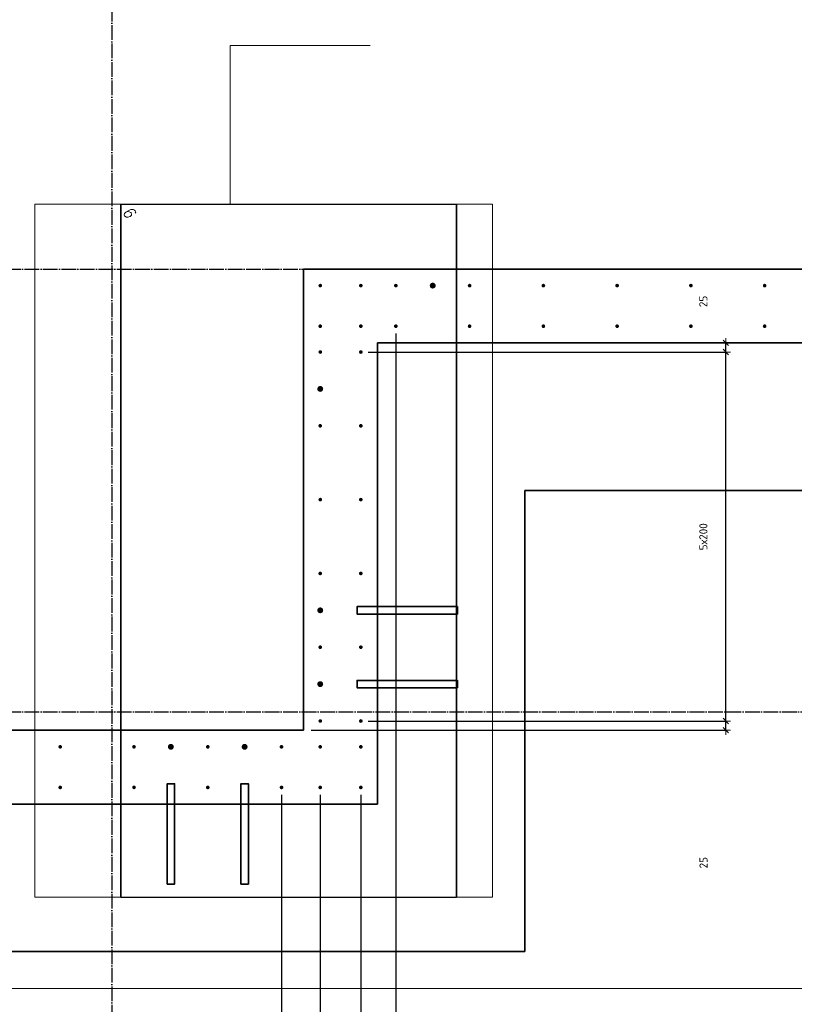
# Model space of a CAD drawing. Header units: millimetres. Extents: x 27309 to 183995, y -852 to 48500.
# Tile 9 of 93: x 131650 to 133750, y 29207 to 31876. Entities that reach past the tile are written whole.
import ezdxf

# ---------------------------------------------------------------- set-up
doc = ezdxf.new("R2010")
doc.units = ezdxf.units.MM
doc.header["$PDMODE"] = 65
doc.linetypes.add('______11', pattern=[50, 40, -5, 0, -5])
doc.linetypes.add('______5', pattern=[110, 80, -10, 10, -10])
for name, color, linetype, lineweight in [('Standard', 7, 'Continuous', 25), ('Арм.стержн. Выпуски', 180, 'Continuous', 35), ('Размерная линия_ общее', 7, 'Continuous', 13)]:
    doc.layers.add(name, color=color, linetype=linetype, lineweight=lineweight)
doc.layers.add('Осевая линия_ общее', color=7, linetype='______5', lineweight=13, true_color=0xa0a0a0)
doc.styles.add('ISOCPEUR', font='ISOCPEUR')
doc.styles.add('ITALICT', font='ITALICT_.TTF')
doc.dimstyles.new('DIMSTYLE_3', dxfattribs={"dimtxt": 22, "dimasz": 25, "dimexe": 0, "dimexo": 0, "dimgap": 11, "dimtad": 2, "dimdec": 0, "dimrnd": 5, "dimzin": 12, "dimdsep": 46, "dimtxsty": 'ISOCPEUR', "dimblk1": 'ALL_ML_STRICH', "dimblk2": 'ALL_ML_STRICH', "dimsah": 1, "dimcen": 0, "dimclrd": 7, "dimclre": 256, "dimclrt": 7, "dimadec": 0, "dimazin": 0, "dimtfac": 1, "dimtdec": 0, "dimtix": 1, "dimtmove": 2, "dimatfit": 3, "dimfxl": 0, "dimtzin": 0, "dimlwd": 0, "dimlwe": -3, "dimarcsym": 0})
doc.dimstyles.new('DIMSTYLE_5', dxfattribs={"dimtxt": 22, "dimasz": 25, "dimexe": 0, "dimexo": 0, "dimgap": 11, "dimtad": 2, "dimdec": 0, "dimrnd": 5, "dimzin": 12, "dimdsep": 46, "dimtxsty": 'ISOCPEUR', "dimblk1": 'ALL_ML_STRICH', "dimblk2": 'ALL_ML_STRICH', "dimsah": 1, "dimcen": 0, "dimclrd": 7, "dimclre": 256, "dimclrt": 7, "dimadec": 0, "dimazin": 0, "dimtfac": 1, "dimtdec": 0, "dimtix": 1, "dimtmove": 2, "dimatfit": 3, "dimfxl": 0, "dimtvp": 1.2, "dimtzin": 0, "dimlwd": 0, "dimlwe": -3, "dimarcsym": 0})
doc.dimstyles.new('DIMSTYLE_7', dxfattribs={"dimtxt": 22, "dimasz": 25, "dimexe": 0, "dimexo": 0, "dimgap": 11, "dimtad": 0, "dimdec": 0, "dimrnd": 5, "dimzin": 12, "dimdsep": 46, "dimtxsty": 'ISOCPEUR', "dimblk1": 'ALL_ML_STRICH', "dimblk2": 'ALL_ML_STRICH', "dimsah": 1, "dimcen": 0, "dimclrd": 7, "dimclre": 256, "dimclrt": 7, "dimadec": 0, "dimazin": 0, "dimtfac": 1, "dimtdec": 0, "dimtix": 1, "dimtmove": 2, "dimatfit": 3, "dimfxl": 0, "dimtzin": 0, "dimlwd": 0, "dimlwe": -3, "dimarcsym": 0})

# ---------------------------------------------------------------- blocks, each defined once
blk = doc.blocks.new('ALL_ML_STRICH')
at = {"color": 0, "linetype": 'ByBlock', "lineweight": -2}
for p, q in [((-1, 0), (0.5, 0)), ((-0.3, -0.3), (0.3, 0.3)), ((0, -0.5), (0, 0.5))]:
    blk.add_line(p, q, dxfattribs=at)
blk = doc.blocks.new('*D80')
at = {"layer": 'DEFPOINTS', "color": 7, "linetype": 'Continuous', "lineweight": 13, "transparency": 33554687}
for p in [(132575, 29975), (132420, 29950), (133564.8, 29950)]:
    blk.add_point(p, dxfattribs=at)
at = {"layer": 'Размерная линия_ общее', "color": 253, "linetype": 'Continuous', "lineweight": -2, "true_color": 0xa0a0a0, "transparency": 33554687}
for p, q in [((132595, 29975), (133564.8, 29975)), ((132440, 29950), (133564.8, 29950))]:
    blk.add_line(p, q, dxfattribs=at)
at = {"layer": 'Размерная линия_ общее', "color": 7, "linetype": 'Continuous', "lineweight": -2, "transparency": 33554687}
blk.add_line((133564.8, 29950), (133564.8, 29975), dxfattribs=at)
at = {"layer": 'Размерная линия_ общее', "color": 7, "linetype": 'Continuous', "lineweight": 13, "transparency": 33554687, "xscale": 25, "yscale": 25, "zscale": 25}
for p, rotation in [((133564.8, 29975), 90), ((133564.8, 29950), 270)]:
    blk.add_blockref('ALL_ML_STRICH', p, dxfattribs=dict(at, rotation=rotation))
at = {"layer": 'Размерная линия_ общее', "color": 7, "linetype": 'Continuous', "lineweight": 13, "transparency": 33554687, "insert": (133504.2, 29590.9), "char_height": 22, "width": 44, "attachment_point": 5, "rotation": 90, "style": 'ISOCPEUR'}
blk.add_mtext('\\A1;{25}', dxfattribs=at)
blk = doc.blocks.new('*D81')
at = {"layer": 'DEFPOINTS', "color": 7, "linetype": 'Continuous', "lineweight": 13, "transparency": 33554687}
for p in [(132575, 30975), (132575, 29975), (133564.8, 29975)]:
    blk.add_point(p, dxfattribs=at)
at = {"layer": 'Размерная линия_ общее', "color": 253, "linetype": 'Continuous', "lineweight": -2, "true_color": 0xa0a0a0, "transparency": 33554687}
for p, q in [((132595, 30975), (133564.8, 30975)), ((132595, 29975), (133564.8, 29975))]:
    blk.add_line(p, q, dxfattribs=at)
at = {"layer": 'Размерная линия_ общее', "color": 7, "linetype": 'Continuous', "lineweight": -2, "transparency": 33554687}
blk.add_line((133564.8, 29975), (133564.8, 30975), dxfattribs=at)
at = {"layer": 'Размерная линия_ общее', "color": 7, "linetype": 'Continuous', "lineweight": 13, "transparency": 33554687, "xscale": 25, "yscale": 25, "zscale": 25}
for p, rotation in [((133564.8, 30975), 90), ((133564.8, 29975), 270)]:
    blk.add_blockref('ALL_ML_STRICH', p, dxfattribs=dict(at, rotation=rotation))
at = {"layer": 'Размерная линия_ общее', "color": 7, "linetype": 'Continuous', "lineweight": 13, "transparency": 33554687, "insert": (133492.8, 30437.6), "char_height": 22, "width": 1.1, "attachment_point": 1, "rotation": 90, "line_spacing_factor": 0.60241, "style": 'ISOCPEUR'}
blk.add_mtext('5х200', dxfattribs=at)
blk = doc.blocks.new('*D82')
at = {"layer": 'DEFPOINTS', "color": 7, "linetype": 'Continuous', "lineweight": 13, "transparency": 33554687}
for p in [(133065.3, 31000), (132575, 30975), (133564.8, 30975)]:
    blk.add_point(p, dxfattribs=at)
at = {"layer": 'Размерная линия_ общее', "color": 253, "linetype": 'Continuous', "lineweight": -2, "true_color": 0xa0a0a0, "transparency": 33554687}
for p, q in [((133564.8, 31000), (133564.8, 31000)), ((132595, 30975), (133564.8, 30975))]:
    blk.add_line(p, q, dxfattribs=at)
at = {"layer": 'Размерная линия_ общее', "color": 7, "linetype": 'Continuous', "lineweight": -2, "transparency": 33554687}
blk.add_line((133564.8, 30975), (133564.8, 31000), dxfattribs=at)
at = {"layer": 'Размерная линия_ общее', "color": 7, "linetype": 'Continuous', "lineweight": 13, "transparency": 33554687, "xscale": 25, "yscale": 25, "zscale": 25}
for p, rotation in [((133564.8, 31000), 90), ((133564.8, 30975), 270)]:
    blk.add_blockref('ALL_ML_STRICH', p, dxfattribs=dict(at, rotation=rotation))
at = {"layer": 'Размерная линия_ общее', "color": 7, "linetype": 'Continuous', "lineweight": 13, "transparency": 33554687, "insert": (133503.7, 31112.2), "char_height": 22, "width": 44, "attachment_point": 5, "rotation": 90, "style": 'ISOCPEUR'}
blk.add_mtext('\\A1;{25}', dxfattribs=at)
blk = doc.blocks.new('*D618')
at = {"layer": 'DEFPOINTS', "color": 7, "linetype": 'Continuous', "lineweight": 13, "transparency": 33554687}
for p in [(128760, 29795), (132360, 29795), (128760, 28639)]:
    blk.add_point(p, dxfattribs=at)
at = {"layer": 'Размерная линия_ общее', "color": 253, "linetype": 'Continuous', "lineweight": -2, "true_color": 0xa0a0a0, "transparency": 33554687}
for p, q in [((128760, 29775), (128760, 28639)), ((132360, 29775), (132360, 28639))]:
    blk.add_line(p, q, dxfattribs=at)
at = {"layer": 'Размерная линия_ общее', "color": 7, "linetype": 'Continuous', "lineweight": -2, "transparency": 33554687}
blk.add_line((128760, 28639), (132360, 28639), dxfattribs=at)
at = {"layer": 'Размерная линия_ общее', "color": 7, "linetype": 'Continuous', "lineweight": 13, "transparency": 33554687, "xscale": 25, "yscale": 25, "zscale": 25, "rotation": 180}
blk.add_blockref('ALL_ML_STRICH', (128760, 28639), dxfattribs=at)
at = {"layer": 'Размерная линия_ общее', "color": 7, "linetype": 'Continuous', "lineweight": 13, "transparency": 33554687, "xscale": 25, "yscale": 25, "zscale": 25}
blk.add_blockref('ALL_ML_STRICH', (132360, 28639), dxfattribs=at)
at = {"layer": 'Размерная линия_ общее', "color": 7, "linetype": 'Continuous', "lineweight": 13, "transparency": 33554687, "insert": (130478.6, 28711), "char_height": 22, "width": 1.1, "attachment_point": 1, "line_spacing_factor": 0.60241, "style": 'ISOCPEUR'}
blk.add_mtext('18х200=3600', dxfattribs=at)
blk = doc.blocks.new('*D619')
at = {"layer": 'DEFPOINTS', "color": 7, "linetype": 'Continuous', "lineweight": 13, "transparency": 33554687}
for p in [(132360, 29795), (132465, 29795), (132360, 28639)]:
    blk.add_point(p, dxfattribs=at)
at = {"layer": 'Размерная линия_ общее', "color": 253, "linetype": 'Continuous', "lineweight": -2, "true_color": 0xa0a0a0, "transparency": 33554687}
for p, q in [((132360, 29775), (132360, 28639)), ((132465, 29775), (132465, 28639))]:
    blk.add_line(p, q, dxfattribs=at)
at = {"layer": 'Размерная линия_ общее', "color": 7, "linetype": 'Continuous', "lineweight": -2, "transparency": 33554687}
blk.add_line((132360, 28639), (132465, 28639), dxfattribs=at)
at = {"layer": 'Размерная линия_ общее', "color": 7, "linetype": 'Continuous', "lineweight": 13, "transparency": 33554687, "xscale": 25, "yscale": 25, "zscale": 25, "rotation": 180}
blk.add_blockref('ALL_ML_STRICH', (132360, 28639), dxfattribs=at)
at = {"layer": 'Размерная линия_ общее', "color": 7, "linetype": 'Continuous', "lineweight": 13, "transparency": 33554687, "xscale": 25, "yscale": 25, "zscale": 25}
blk.add_blockref('ALL_ML_STRICH', (132465, 28639), dxfattribs=at)
at = {"layer": 'Размерная линия_ общее', "color": 7, "linetype": 'Continuous', "lineweight": 13, "transparency": 33554687, "insert": (131937.9, 28268.9), "char_height": 22, "width": 66, "attachment_point": 5, "style": 'ISOCPEUR'}
blk.add_mtext('\\A1;{105}', dxfattribs=at)
blk = doc.blocks.new('*D620')
at = {"layer": 'DEFPOINTS', "color": 7, "linetype": 'Continuous', "lineweight": 13, "transparency": 33554687}
for p in [(132465, 29795), (132575, 29795), (132465, 28639)]:
    blk.add_point(p, dxfattribs=at)
at = {"layer": 'Размерная линия_ общее', "color": 253, "linetype": 'Continuous', "lineweight": -2, "true_color": 0xa0a0a0, "transparency": 33554687}
for p, q in [((132465, 29775), (132465, 28639)), ((132575, 29775), (132575, 28639))]:
    blk.add_line(p, q, dxfattribs=at)
at = {"layer": 'Размерная линия_ общее', "color": 7, "linetype": 'Continuous', "lineweight": -2, "transparency": 33554687}
blk.add_line((132465, 28639), (132575, 28639), dxfattribs=at)
at = {"layer": 'Размерная линия_ общее', "color": 7, "linetype": 'Continuous', "lineweight": 13, "transparency": 33554687, "xscale": 25, "yscale": 25, "zscale": 25, "rotation": 180}
blk.add_blockref('ALL_ML_STRICH', (132465, 28639), dxfattribs=at)
at = {"layer": 'Размерная линия_ общее', "color": 7, "linetype": 'Continuous', "lineweight": 13, "transparency": 33554687, "xscale": 25, "yscale": 25, "zscale": 25}
blk.add_blockref('ALL_ML_STRICH', (132575, 28639), dxfattribs=at)
at = {"layer": 'Размерная линия_ общее', "color": 7, "linetype": 'Continuous', "lineweight": 13, "transparency": 33554687, "insert": (132739.1, 28324.7), "char_height": 22, "width": 66, "attachment_point": 5, "style": 'ISOCPEUR'}
blk.add_mtext('\\A1;{110}', dxfattribs=at)
blk = doc.blocks.new('*D621')
at = {"layer": 'DEFPOINTS', "color": 7, "linetype": 'Continuous', "lineweight": 13, "transparency": 33554687}
for p in [(132670, 31045), (132575, 29795), (132575, 28639)]:
    blk.add_point(p, dxfattribs=at)
at = {"layer": 'Размерная линия_ общее', "color": 253, "linetype": 'Continuous', "lineweight": -2, "true_color": 0xa0a0a0, "transparency": 33554687}
for p, q in [((132670, 31025), (132670, 28639)), ((132575, 29775), (132575, 28639))]:
    blk.add_line(p, q, dxfattribs=at)
at = {"layer": 'Размерная линия_ общее', "color": 7, "linetype": 'Continuous', "lineweight": -2, "transparency": 33554687}
blk.add_line((132575, 28639), (132670, 28639), dxfattribs=at)
at = {"layer": 'Размерная линия_ общее', "color": 7, "linetype": 'Continuous', "lineweight": 13, "transparency": 33554687, "xscale": 25, "yscale": 25, "zscale": 25, "rotation": 180}
blk.add_blockref('ALL_ML_STRICH', (132575, 28639), dxfattribs=at)
at = {"layer": 'Размерная линия_ общее', "color": 7, "linetype": 'Continuous', "lineweight": 13, "transparency": 33554687, "xscale": 25, "yscale": 25, "zscale": 25}
blk.add_blockref('ALL_ML_STRICH', (132670, 28639), dxfattribs=at)
at = {"layer": 'Размерная линия_ общее', "color": 7, "linetype": 'Continuous', "lineweight": 13, "transparency": 33554687, "insert": (132239.9, 28993.5), "char_height": 22, "width": 44, "attachment_point": 5, "style": 'ISOCPEUR'}
blk.add_mtext('\\A1;{95}', dxfattribs=at)
blk = doc.blocks.new('*D622')
at = {"layer": 'DEFPOINTS', "color": 7, "linetype": 'Continuous', "lineweight": 13, "transparency": 33554687}
for p in [(132670, 31045), (135670, 31045), (132670, 28639)]:
    blk.add_point(p, dxfattribs=at)
at = {"layer": 'Размерная линия_ общее', "color": 253, "linetype": 'Continuous', "lineweight": -2, "true_color": 0xa0a0a0, "transparency": 33554687}
for p, q in [((132670, 31025), (132670, 28639)), ((135670, 31025), (135670, 28639))]:
    blk.add_line(p, q, dxfattribs=at)
at = {"layer": 'Размерная линия_ общее', "color": 7, "linetype": 'Continuous', "lineweight": -2, "transparency": 33554687}
blk.add_line((132670, 28639), (135670, 28639), dxfattribs=at)
at = {"layer": 'Размерная линия_ общее', "color": 7, "linetype": 'Continuous', "lineweight": 13, "transparency": 33554687, "xscale": 25, "yscale": 25, "zscale": 25, "rotation": 180}
blk.add_blockref('ALL_ML_STRICH', (132670, 28639), dxfattribs=at)
at = {"layer": 'Размерная линия_ общее', "color": 7, "linetype": 'Continuous', "lineweight": 13, "transparency": 33554687, "xscale": 25, "yscale": 25, "zscale": 25}
blk.add_blockref('ALL_ML_STRICH', (135670, 28639), dxfattribs=at)
at = {"layer": 'Размерная линия_ общее', "color": 7, "linetype": 'Continuous', "lineweight": 13, "transparency": 33554687, "insert": (134088.6, 28711), "char_height": 22, "width": 1.1, "attachment_point": 1, "line_spacing_factor": 0.60241, "style": 'ISOCPEUR'}
blk.add_mtext('15х200=3000', dxfattribs=at)

msp = doc.modelspace()

# ---------------------------------------------------------------- hatches: boundary and pattern name
at = {"layer": 'Арм.стержн. Выпуски', "linetype": 'Continuous', "lineweight": 35, "transparency": 33554687}
for color, points in [(4, [(132470, 31155), (132469.6, 31156.9), (132468.5, 31158.5), (132466.9, 31159.6), (132465, 31160), (132463.1, 31159.6), (132461.5, 31158.5), (132460.4, 31156.9), (132460, 31155), (132460.4, 31153.1), (132461.5, 31151.5), (132463.1, 31150.4), (132465, 31150), (132466.9, 31150.4), (132468.5, 31151.5), (132469.6, 31153.1)]), (4, [(132580, 31155), (132579.6, 31156.9), (132578.5, 31158.5), (132576.9, 31159.6), (132575, 31160), (132573.1, 31159.6), (132571.5, 31158.5), (132570.4, 31156.9), (132570, 31155), (132570.4, 31153.1), (132571.5, 31151.5), (132573.1, 31150.4), (132575, 31150), (132576.9, 31150.4), (132578.5, 31151.5), (132579.6, 31153.1)]), (4, [(132675, 31155), (132674.6, 31156.9), (132673.5, 31158.5), (132671.9, 31159.6), (132670, 31160), (132668.1, 31159.6), (132666.5, 31158.5), (132665.4, 31156.9), (132665, 31155), (132665.4, 31153.1), (132666.5, 31151.5), (132668.1, 31150.4), (132670, 31150), (132671.9, 31150.4), (132673.5, 31151.5), (132674.6, 31153.1)]), (7, [(132778, 31155), (132777.4, 31158.1), (132775.7, 31160.7), (132773.1, 31162.4), (132770, 31163), (132766.9, 31162.4), (132764.3, 31160.7), (132762.6, 31158.1), (132762, 31155), (132762.6, 31151.9), (132764.3, 31149.3), (132766.9, 31147.6), (132770, 31147), (132773.1, 31147.6), (132775.7, 31149.3), (132777.4, 31151.9)]), (4, [(132875, 31155), (132874.6, 31156.9), (132873.5, 31158.5), (132871.9, 31159.6), (132870, 31160), (132868.1, 31159.6), (132866.5, 31158.5), (132865.4, 31156.9), (132865, 31155), (132865.4, 31153.1), (132866.5, 31151.5), (132868.1, 31150.4), (132870, 31150), (132871.9, 31150.4), (132873.5, 31151.5), (132874.6, 31153.1)]), (4, [(133075, 31155), (133074.6, 31156.9), (133073.5, 31158.5), (133071.9, 31159.6), (133070, 31160), (133068.1, 31159.6), (133066.5, 31158.5), (133065.4, 31156.9), (133065, 31155), (133065.4, 31153.1), (133066.5, 31151.5), (133068.1, 31150.4), (133070, 31150), (133071.9, 31150.4), (133073.5, 31151.5), (133074.6, 31153.1)]), (4, [(133275, 31155), (133274.6, 31156.9), (133273.5, 31158.5), (133271.9, 31159.6), (133270, 31160), (133268.1, 31159.6), (133266.5, 31158.5), (133265.4, 31156.9), (133265, 31155), (133265.4, 31153.1), (133266.5, 31151.5), (133268.1, 31150.4), (133270, 31150), (133271.9, 31150.4), (133273.5, 31151.5), (133274.6, 31153.1)]), (4, [(133475, 31155), (133474.6, 31156.9), (133473.5, 31158.5), (133471.9, 31159.6), (133470, 31160), (133468.1, 31159.6), (133466.5, 31158.5), (133465.4, 31156.9), (133465, 31155), (133465.4, 31153.1), (133466.5, 31151.5), (133468.1, 31150.4), (133470, 31150), (133471.9, 31150.4), (133473.5, 31151.5), (133474.6, 31153.1)]), (4, [(133675, 31155), (133674.6, 31156.9), (133673.5, 31158.5), (133671.9, 31159.6), (133670, 31160), (133668.1, 31159.6), (133666.5, 31158.5), (133665.4, 31156.9), (133665, 31155), (133665.4, 31153.1), (133666.5, 31151.5), (133668.1, 31150.4), (133670, 31150), (133671.9, 31150.4), (133673.5, 31151.5), (133674.6, 31153.1)]), (4, [(132470, 31045), (132469.6, 31046.9), (132468.5, 31048.5), (132466.9, 31049.6), (132465, 31050), (132463.1, 31049.6), (132461.5, 31048.5), (132460.4, 31046.9), (132460, 31045), (132460.4, 31043.1), (132461.5, 31041.5), (132463.1, 31040.4), (132465, 31040), (132466.9, 31040.4), (132468.5, 31041.5), (132469.6, 31043.1)]), (4, [(132580, 31045), (132579.6, 31046.9), (132578.5, 31048.5), (132576.9, 31049.6), (132575, 31050), (132573.1, 31049.6), (132571.5, 31048.5), (132570.4, 31046.9), (132570, 31045), (132570.4, 31043.1), (132571.5, 31041.5), (132573.1, 31040.4), (132575, 31040), (132576.9, 31040.4), (132578.5, 31041.5), (132579.6, 31043.1)]), (4, [(132675, 31045), (132674.6, 31046.9), (132673.5, 31048.5), (132671.9, 31049.6), (132670, 31050), (132668.1, 31049.6), (132666.5, 31048.5), (132665.4, 31046.9), (132665, 31045), (132665.4, 31043.1), (132666.5, 31041.5), (132668.1, 31040.4), (132670, 31040), (132671.9, 31040.4), (132673.5, 31041.5), (132674.6, 31043.1)]), (4, [(132875, 31045), (132874.6, 31046.9), (132873.5, 31048.5), (132871.9, 31049.6), (132870, 31050), (132868.1, 31049.6), (132866.5, 31048.5), (132865.4, 31046.9), (132865, 31045), (132865.4, 31043.1), (132866.5, 31041.5), (132868.1, 31040.4), (132870, 31040), (132871.9, 31040.4), (132873.5, 31041.5), (132874.6, 31043.1)]), (4, [(133075, 31045), (133074.6, 31046.9), (133073.5, 31048.5), (133071.9, 31049.6), (133070, 31050), (133068.1, 31049.6), (133066.5, 31048.5), (133065.4, 31046.9), (133065, 31045), (133065.4, 31043.1), (133066.5, 31041.5), (133068.1, 31040.4), (133070, 31040), (133071.9, 31040.4), (133073.5, 31041.5), (133074.6, 31043.1)]), (4, [(133275, 31045), (133274.6, 31046.9), (133273.5, 31048.5), (133271.9, 31049.6), (133270, 31050), (133268.1, 31049.6), (133266.5, 31048.5), (133265.4, 31046.9), (133265, 31045), (133265.4, 31043.1), (133266.5, 31041.5), (133268.1, 31040.4), (133270, 31040), (133271.9, 31040.4), (133273.5, 31041.5), (133274.6, 31043.1)]), (4, [(133475, 31045), (133474.6, 31046.9), (133473.5, 31048.5), (133471.9, 31049.6), (133470, 31050), (133468.1, 31049.6), (133466.5, 31048.5), (133465.4, 31046.9), (133465, 31045), (133465.4, 31043.1), (133466.5, 31041.5), (133468.1, 31040.4), (133470, 31040), (133471.9, 31040.4), (133473.5, 31041.5), (133474.6, 31043.1)]), (4, [(133675, 31045), (133674.6, 31046.9), (133673.5, 31048.5), (133671.9, 31049.6), (133670, 31050), (133668.1, 31049.6), (133666.5, 31048.5), (133665.4, 31046.9), (133665, 31045), (133665.4, 31043.1), (133666.5, 31041.5), (133668.1, 31040.4), (133670, 31040), (133671.9, 31040.4), (133673.5, 31041.5), (133674.6, 31043.1)]), (4, [(132470, 30975), (132469.6, 30976.9), (132468.5, 30978.5), (132466.9, 30979.6), (132465, 30980), (132463.1, 30979.6), (132461.5, 30978.5), (132460.4, 30976.9), (132460, 30975), (132460.4, 30973.1), (132461.5, 30971.5), (132463.1, 30970.4), (132465, 30970), (132466.9, 30970.4), (132468.5, 30971.5), (132469.6, 30973.1)]), (4, [(132580, 30975), (132579.6, 30976.9), (132578.5, 30978.5), (132576.9, 30979.6), (132575, 30980), (132573.1, 30979.6), (132571.5, 30978.5), (132570.4, 30976.9), (132570, 30975), (132570.4, 30973.1), (132571.5, 30971.5), (132573.1, 30970.4), (132575, 30970), (132576.9, 30970.4), (132578.5, 30971.5), (132579.6, 30973.1)]), (7, [(132473, 30875), (132472.4, 30878.1), (132470.7, 30880.7), (132468.1, 30882.4), (132465, 30883), (132461.9, 30882.4), (132459.3, 30880.7), (132457.6, 30878.1), (132457, 30875), (132457.6, 30871.9), (132459.3, 30869.3), (132461.9, 30867.6), (132465, 30867), (132468.1, 30867.6), (132470.7, 30869.3), (132472.4, 30871.9)]), (4, [(132470, 30775), (132469.6, 30776.9), (132468.5, 30778.5), (132466.9, 30779.6), (132465, 30780), (132463.1, 30779.6), (132461.5, 30778.5), (132460.4, 30776.9), (132460, 30775), (132460.4, 30773.1), (132461.5, 30771.5), (132463.1, 30770.4), (132465, 30770), (132466.9, 30770.4), (132468.5, 30771.5), (132469.6, 30773.1)]), (4, [(132580, 30775), (132579.6, 30776.9), (132578.5, 30778.5), (132576.9, 30779.6), (132575, 30780), (132573.1, 30779.6), (132571.5, 30778.5), (132570.4, 30776.9), (132570, 30775), (132570.4, 30773.1), (132571.5, 30771.5), (132573.1, 30770.4), (132575, 30770), (132576.9, 30770.4), (132578.5, 30771.5), (132579.6, 30773.1)]), (4, [(132470, 30575), (132469.6, 30576.9), (132468.5, 30578.5), (132466.9, 30579.6), (132465, 30580), (132463.1, 30579.6), (132461.5, 30578.5), (132460.4, 30576.9), (132460, 30575), (132460.4, 30573.1), (132461.5, 30571.5), (132463.1, 30570.4), (132465, 30570), (132466.9, 30570.4), (132468.5, 30571.5), (132469.6, 30573.1)]), (4, [(132580, 30575), (132579.6, 30576.9), (132578.5, 30578.5), (132576.9, 30579.6), (132575, 30580), (132573.1, 30579.6), (132571.5, 30578.5), (132570.4, 30576.9), (132570, 30575), (132570.4, 30573.1), (132571.5, 30571.5), (132573.1, 30570.4), (132575, 30570), (132576.9, 30570.4), (132578.5, 30571.5), (132579.6, 30573.1)]), (4, [(132470, 30375), (132469.6, 30376.9), (132468.5, 30378.5), (132466.9, 30379.6), (132465, 30380), (132463.1, 30379.6), (132461.5, 30378.5), (132460.4, 30376.9), (132460, 30375), (132460.4, 30373.1), (132461.5, 30371.5), (132463.1, 30370.4), (132465, 30370), (132466.9, 30370.4), (132468.5, 30371.5), (132469.6, 30373.1)]), (4, [(132580, 30375), (132579.6, 30376.9), (132578.5, 30378.5), (132576.9, 30379.6), (132575, 30380), (132573.1, 30379.6), (132571.5, 30378.5), (132570.4, 30376.9), (132570, 30375), (132570.4, 30373.1), (132571.5, 30371.5), (132573.1, 30370.4), (132575, 30370), (132576.9, 30370.4), (132578.5, 30371.5), (132579.6, 30373.1)]), (7, [(132473, 30275), (132472.4, 30278.1), (132470.7, 30280.7), (132468.1, 30282.4), (132465, 30283), (132461.9, 30282.4), (132459.3, 30280.7), (132457.6, 30278.1), (132457, 30275), (132457.6, 30271.9), (132459.3, 30269.3), (132461.9, 30267.6), (132465, 30267), (132468.1, 30267.6), (132470.7, 30269.3), (132472.4, 30271.9)]), (4, [(132470, 30175), (132469.6, 30176.9), (132468.5, 30178.5), (132466.9, 30179.6), (132465, 30180), (132463.1, 30179.6), (132461.5, 30178.5), (132460.4, 30176.9), (132460, 30175), (132460.4, 30173.1), (132461.5, 30171.5), (132463.1, 30170.4), (132465, 30170), (132466.9, 30170.4), (132468.5, 30171.5), (132469.6, 30173.1)]), (4, [(132580, 30175), (132579.6, 30176.9), (132578.5, 30178.5), (132576.9, 30179.6), (132575, 30180), (132573.1, 30179.6), (132571.5, 30178.5), (132570.4, 30176.9), (132570, 30175), (132570.4, 30173.1), (132571.5, 30171.5), (132573.1, 30170.4), (132575, 30170), (132576.9, 30170.4), (132578.5, 30171.5), (132579.6, 30173.1)]), (7, [(132473, 30075), (132472.4, 30078.1), (132470.7, 30080.7), (132468.1, 30082.4), (132465, 30083), (132461.9, 30082.4), (132459.3, 30080.7), (132457.6, 30078.1), (132457, 30075), (132457.6, 30071.9), (132459.3, 30069.3), (132461.9, 30067.6), (132465, 30067), (132468.1, 30067.6), (132470.7, 30069.3), (132472.4, 30071.9)]), (4, [(132470, 29975), (132469.6, 29976.9), (132468.5, 29978.5), (132466.9, 29979.6), (132465, 29980), (132463.1, 29979.6), (132461.5, 29978.5), (132460.4, 29976.9), (132460, 29975), (132460.4, 29973.1), (132461.5, 29971.5), (132463.1, 29970.4), (132465, 29970), (132466.9, 29970.4), (132468.5, 29971.5), (132469.6, 29973.1)]), (4, [(132580, 29975), (132579.6, 29976.9), (132578.5, 29978.5), (132576.9, 29979.6), (132575, 29980), (132573.1, 29979.6), (132571.5, 29978.5), (132570.4, 29976.9), (132570, 29975), (132570.4, 29973.1), (132571.5, 29971.5), (132573.1, 29970.4), (132575, 29970), (132576.9, 29970.4), (132578.5, 29971.5), (132579.6, 29973.1)]), (4, [(131765, 29905), (131764.6, 29906.9), (131763.5, 29908.5), (131761.9, 29909.6), (131760, 29910), (131758.1, 29909.6), (131756.5, 29908.5), (131755.4, 29906.9), (131755, 29905), (131755.4, 29903.1), (131756.5, 29901.5), (131758.1, 29900.4), (131760, 29900), (131761.9, 29900.4), (131763.5, 29901.5), (131764.6, 29903.1)]), (4, [(131965, 29905), (131964.6, 29906.9), (131963.5, 29908.5), (131961.9, 29909.6), (131960, 29910), (131958.1, 29909.6), (131956.5, 29908.5), (131955.4, 29906.9), (131955, 29905), (131955.4, 29903.1), (131956.5, 29901.5), (131958.1, 29900.4), (131960, 29900), (131961.9, 29900.4), (131963.5, 29901.5), (131964.6, 29903.1)]), (7, [(132068, 29905), (132067.4, 29908.1), (132065.7, 29910.7), (132063.1, 29912.4), (132060, 29913), (132056.9, 29912.4), (132054.3, 29910.7), (132052.6, 29908.1), (132052, 29905), (132052.6, 29901.9), (132054.3, 29899.3), (132056.9, 29897.6), (132060, 29897), (132063.1, 29897.6), (132065.7, 29899.3), (132067.4, 29901.9)]), (4, [(132165, 29905), (132164.6, 29906.9), (132163.5, 29908.5), (132161.9, 29909.6), (132160, 29910), (132158.1, 29909.6), (132156.5, 29908.5), (132155.4, 29906.9), (132155, 29905), (132155.4, 29903.1), (132156.5, 29901.5), (132158.1, 29900.4), (132160, 29900), (132161.9, 29900.4), (132163.5, 29901.5), (132164.6, 29903.1)]), (7, [(132268, 29905), (132267.4, 29908.1), (132265.7, 29910.7), (132263.1, 29912.4), (132260, 29913), (132256.9, 29912.4), (132254.3, 29910.7), (132252.6, 29908.1), (132252, 29905), (132252.6, 29901.9), (132254.3, 29899.3), (132256.9, 29897.6), (132260, 29897), (132263.1, 29897.6), (132265.7, 29899.3), (132267.4, 29901.9)]), (4, [(132365, 29905), (132364.6, 29906.9), (132363.5, 29908.5), (132361.9, 29909.6), (132360, 29910), (132358.1, 29909.6), (132356.5, 29908.5), (132355.4, 29906.9), (132355, 29905), (132355.4, 29903.1), (132356.5, 29901.5), (132358.1, 29900.4), (132360, 29900), (132361.9, 29900.4), (132363.5, 29901.5), (132364.6, 29903.1)]), (4, [(132470, 29905), (132469.6, 29906.9), (132468.5, 29908.5), (132466.9, 29909.6), (132465, 29910), (132463.1, 29909.6), (132461.5, 29908.5), (132460.4, 29906.9), (132460, 29905), (132460.4, 29903.1), (132461.5, 29901.5), (132463.1, 29900.4), (132465, 29900), (132466.9, 29900.4), (132468.5, 29901.5), (132469.6, 29903.1)]), (4, [(132580, 29905), (132579.6, 29906.9), (132578.5, 29908.5), (132576.9, 29909.6), (132575, 29910), (132573.1, 29909.6), (132571.5, 29908.5), (132570.4, 29906.9), (132570, 29905), (132570.4, 29903.1), (132571.5, 29901.5), (132573.1, 29900.4), (132575, 29900), (132576.9, 29900.4), (132578.5, 29901.5), (132579.6, 29903.1)]), (4, [(131765, 29795), (131764.6, 29796.9), (131763.5, 29798.5), (131761.9, 29799.6), (131760, 29800), (131758.1, 29799.6), (131756.5, 29798.5), (131755.4, 29796.9), (131755, 29795), (131755.4, 29793.1), (131756.5, 29791.5), (131758.1, 29790.4), (131760, 29790), (131761.9, 29790.4), (131763.5, 29791.5), (131764.6, 29793.1)]), (4, [(131965, 29795), (131964.6, 29796.9), (131963.5, 29798.5), (131961.9, 29799.6), (131960, 29800), (131958.1, 29799.6), (131956.5, 29798.5), (131955.4, 29796.9), (131955, 29795), (131955.4, 29793.1), (131956.5, 29791.5), (131958.1, 29790.4), (131960, 29790), (131961.9, 29790.4), (131963.5, 29791.5), (131964.6, 29793.1)]), (4, [(132165, 29795), (132164.6, 29796.9), (132163.5, 29798.5), (132161.9, 29799.6), (132160, 29800), (132158.1, 29799.6), (132156.5, 29798.5), (132155.4, 29796.9), (132155, 29795), (132155.4, 29793.1), (132156.5, 29791.5), (132158.1, 29790.4), (132160, 29790), (132161.9, 29790.4), (132163.5, 29791.5), (132164.6, 29793.1)]), (4, [(132365, 29795), (132364.6, 29796.9), (132363.5, 29798.5), (132361.9, 29799.6), (132360, 29800), (132358.1, 29799.6), (132356.5, 29798.5), (132355.4, 29796.9), (132355, 29795), (132355.4, 29793.1), (132356.5, 29791.5), (132358.1, 29790.4), (132360, 29790), (132361.9, 29790.4), (132363.5, 29791.5), (132364.6, 29793.1)]), (4, [(132470, 29795), (132469.6, 29796.9), (132468.5, 29798.5), (132466.9, 29799.6), (132465, 29800), (132463.1, 29799.6), (132461.5, 29798.5), (132460.4, 29796.9), (132460, 29795), (132460.4, 29793.1), (132461.5, 29791.5), (132463.1, 29790.4), (132465, 29790), (132466.9, 29790.4), (132468.5, 29791.5), (132469.6, 29793.1)]), (4, [(132580, 29795), (132579.6, 29796.9), (132578.5, 29798.5), (132576.9, 29799.6), (132575, 29800), (132573.1, 29799.6), (132571.5, 29798.5), (132570.4, 29796.9), (132570, 29795), (132570.4, 29793.1), (132571.5, 29791.5), (132573.1, 29790.4), (132575, 29790), (132576.9, 29790.4), (132578.5, 29791.5), (132579.6, 29793.1)])]:
    msp.add_hatch(color=color, dxfattribs=at).paths.add_polyline_path(points)

# ---------------------------------------------------------------- linework, layer by layer
at = {"color": 52, "linetype": 'Continuous', "lineweight": -3, "transparency": 33554687}
for p, q in [((131924, 31375.6), (132834.6, 31375.6)), ((131924, 31375.6), (132834.6, 31375.6)), ((131924, 29497.5), (131924, 31375.6)), ((131924, 31375.6), (131924, 29497.5)), ((132834.6, 29497.5), (132834.6, 31375.6)), ((132834.6, 31375.6), (132834.6, 29497.5)), ((131924, 29497.5), (132834.6, 29497.5)), ((131924, 29497.5), (132834.6, 29497.5))]:
    msp.add_line(p, q, dxfattribs=at)
at = {"color": 7, "linetype": 'Continuous', "lineweight": 35, "transparency": 33554687}
for p, q in [((132420, 29950), (132420, 31200)), ((132420, 31200), (132620, 31200)), ((132620, 31200), (135720, 31200)), ((132620, 31000), (132620, 29950)), ((139020, 31000), (132620, 31000)), ((128700, 29950), (132420, 29950)), ((132620, 29950), (132620, 29750)), ((132620, 29750), (128700, 29750))]:
    msp.add_line(p, q, dxfattribs=at)
at = {"layer": 'Standard', "color": 7, "linetype": 'Continuous', "lineweight": 13, "transparency": 33554687}
for points in [[(125100, 29250), (167980, 29250), (167980, 48500), (125100, 48500), (125100, 29250)], [(132220.3, 31375.6), (132220.3, 31805.6), (132600.3, 31805.6)]]:
    msp.add_lwpolyline(points, dxfattribs=at)
msp.add_lwpolyline([(131690.8, 31375.6), (132931.8, 31375.6), (132931.8, 29497.5), (131690.8, 29497.5), (131690.8, 31375.6)], close=True, dxfattribs=at)
at = {"layer": 'Арм.стержн. Выпуски', "color": 7, "linetype": 'Continuous', "lineweight": 35, "transparency": 33554687}
for points in [[(132837, 30265), (132565, 30265), (132565, 30285), (132837, 30285), (132837, 30265)], [(132837, 30065), (132565, 30065), (132565, 30085), (132837, 30085), (132837, 30065)], [(132050, 29533), (132050, 29805), (132070, 29805), (132070, 29533), (132050, 29533)], [(132250, 29533), (132250, 29805), (132270, 29805), (132270, 29533), (132250, 29533)]]:
    msp.add_lwpolyline(points, dxfattribs=at)
at = {"layer": 'Осевая линия_ общее', "color": 253, "linetype": '______11', "lineweight": -3, "true_color": 0xa0a0a0, "transparency": 33554687}
for p, q in [((131900, 46340), (131900, 27662.1)), ((125200, 31200), (169325.4, 31200)), ((125200, 30000), (169325.4, 30000))]:
    msp.add_line(p, q, dxfattribs=at)
at = {"layer": 'Размерная линия_ общее', "color": 7, "linetype": 'Continuous', "lineweight": 35, "transparency": 33554687}
for p, q in [((133020, 30600), (133020, 29350)), ((138620, 30600), (133020, 30600)), ((133020, 29350), (128100, 29350))]:
    msp.add_line(p, q, dxfattribs=at)

# ---------------------------------------------------------------- texts
at = {"layer": 'Standard', "color": 7, "linetype": 'Continuous', "lineweight": 13, "transparency": 33554687, "insert": (131945.2, 31354.4), "char_height": 30, "width": 45.853, "attachment_point": 5, "rotation": 315, "style": 'ITALICT'}
msp.add_mtext('\\A1;{\\fItalicT|i0|b0;\\H30.000000;\\W1.000000;\\C7;6}\\P', dxfattribs=at)

# ---------------------------------------------------------------- dimensions: what is measured, and where the dimension line sits
at = {"layer": 'Размерная линия_ общее', "color": 7, "linetype": 'Continuous', "lineweight": 13, "transparency": 33554687}
for base, p1, p2, picture, middle in [((133564.8, 31000), (132595, 30975), (133564.8, 31000), '*D82', (133503.7, 31112.2)), ((133564.8, 29975), (132440, 29950), (132595, 29975), '*D80', (133504.2, 29590.9))]:
    dim = msp.add_linear_dim(base=base, p1=p1, p2=p2, angle=90, dimstyle='DIMSTYLE_5', override={"dimpost": '<>', "dimclrd": 7, "dimclre": 253, "dimclrt": 7, "dimlwd": 0, "dimlwe": 65533}, dxfattribs=at)
    dim.commit()
    dim.dimension.update_dxf_attribs({"geometry": picture, "text_midpoint": middle, "dimtype": 160})
for base, p1, p2, dimstyle, picture, middle in [((132670, 28639), (132575, 29775), (132670, 31025), 'DIMSTYLE_3', '*D621', (132239.9, 28993.5)), ((132465, 28639), (132360, 29775), (132465, 29775), 'DIMSTYLE_7', '*D619', (131937.9, 28268.9)), ((132575, 28639), (132465, 29775), (132575, 29775), 'DIMSTYLE_7', '*D620', (132739.1, 28324.7))]:
    dim = msp.add_linear_dim(base=base, p1=p1, p2=p2, dimstyle=dimstyle, override={"dimpost": '<>', "dimclrd": 7, "dimclre": 253, "dimclrt": 7, "dimlwd": 0, "dimlwe": 65533}, dxfattribs=at)
    dim.commit()
    dim.dimension.update_dxf_attribs({"geometry": picture, "text_midpoint": middle, "dimtype": 160})
for base, p1, p2, text, picture, middle in [((135670, 28639), (132670, 31025), (135670, 31025), '15х200=3000', '*D622', (134170, 28650)), ((132360, 28639), (128760, 29775), (132360, 29775), '18х200=3600', '*D618', (130560, 28650))]:
    dim = msp.add_linear_dim(base=base, p1=p1, p2=p2, text=text, dimstyle='DIMSTYLE_3', override={"dimpost": '<>', "dimclrd": 7, "dimclre": 253, "dimclrt": 7, "dimlwd": 0, "dimlwe": 65533}, dxfattribs=at)
    dim.commit()
    dim.dimension.update_dxf_attribs({"geometry": picture, "text_midpoint": middle, "dimtype": 160})
dim = msp.add_linear_dim(base=(133564.8, 30975), p1=(132595, 29975), p2=(132595, 30975), angle=90, text='5х200', dimstyle='DIMSTYLE_3', override={"dimpost": '<>', "dimclrd": 7, "dimclre": 253, "dimclrt": 7, "dimlwd": 0, "dimlwe": 65533}, dxfattribs=at)
dim.commit()
dim.dimension.update_dxf_attribs({"geometry": '*D81', "text_midpoint": (133553.8, 30475), "dimtype": 160})

doc.saveas('drawing.dxf')
